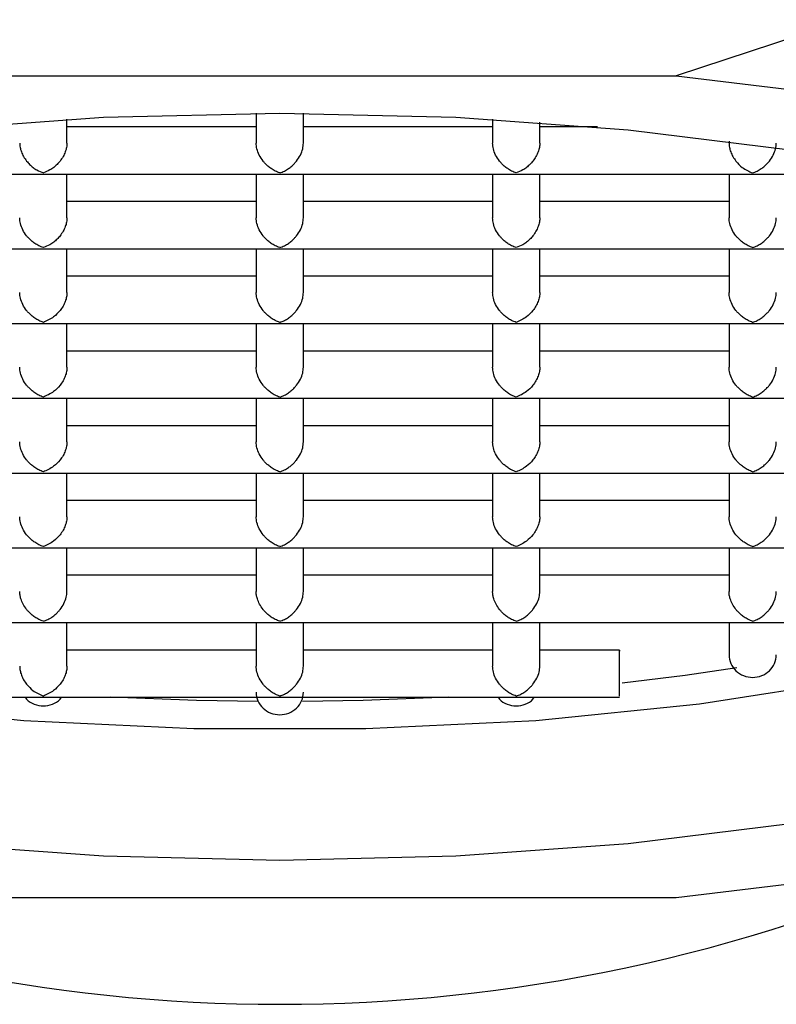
# Model space of a CAD drawing. Header units: millimetres. Extents: x 4255.161 to 4255.371, y 1709.19 to 1709.313.
# Tile 4 of 7: x 4255.21339 to 4255.21979, y 1709.24673 to 1709.25507. Entities that reach past the tile are written whole.
import ezdxf

# ---------------------------------------------------------------- set-up
doc = ezdxf.new("R2010")
doc.units = ezdxf.units.MM
doc.layers.add('SANINDUSA', color=3, linetype='Continuous')

msp = doc.modelspace()

# ---------------------------------------------------------------- linework, layer by layer
at = {"layer": 'SANINDUSA'}
for p, q in [((4255.2203908, 1709.2550657), (4255.2189491, 1709.2545913)), ((4255.2122409, 1709.2545913), (4255.2189491, 1709.2545913)), ((4255.213795, 1709.2540221), (4255.213795, 1709.2542235)), ((4255.215395, 1709.2542745), (4255.215395, 1709.2540221)), ((4255.215795, 1709.2540221), (4255.215795, 1709.2542745)), ((4255.217395, 1709.2542235), (4255.217395, 1709.2540221)), ((4255.217795, 1709.2540221), (4255.217795, 1709.2541976)), ((4255.215395, 1709.2541589), (4255.213795, 1709.2541589)), ((4255.217395, 1709.2541589), (4255.215795, 1709.2541589)), ((4255.2182812, 1709.2541589), (4255.217795, 1709.2541589)), ((4255.219395, 1709.2540379), (4255.219395, 1709.2540221)), ((4255.2115893, 1709.2537589), (4255.2136006, 1709.2537589)), ((4255.2135893, 1709.2537589), (4255.2156006, 1709.2537589)), ((4255.213795, 1709.2533897), (4255.213795, 1709.2537589)), ((4255.215395, 1709.2537589), (4255.215395, 1709.2533897)), ((4255.2155893, 1709.2537589), (4255.2176006, 1709.2537589)), ((4255.215795, 1709.2533897), (4255.215795, 1709.2537589)), ((4255.217395, 1709.2537589), (4255.217395, 1709.2533897)), ((4255.2175893, 1709.2537589), (4255.2196006, 1709.2537589)), ((4255.217795, 1709.2533897), (4255.217795, 1709.2537589)), ((4255.219395, 1709.2537589), (4255.219395, 1709.2533897)), ((4255.2195893, 1709.2537589), (4255.2210708, 1709.2537589)), ((4255.215395, 1709.2535264), (4255.213795, 1709.2535264)), ((4255.217395, 1709.2535264), (4255.215795, 1709.2535264)), ((4255.219395, 1709.2535264), (4255.217795, 1709.2535264)), ((4255.2115893, 1709.2531264), (4255.2136006, 1709.2531264)), ((4255.2135893, 1709.2531264), (4255.2156006, 1709.2531264)), ((4255.213795, 1709.2527572), (4255.213795, 1709.2531264)), ((4255.215395, 1709.2531264), (4255.215395, 1709.2527572)), ((4255.2155893, 1709.2531264), (4255.2176006, 1709.2531264)), ((4255.215795, 1709.2527572), (4255.215795, 1709.2531264)), ((4255.217395, 1709.2531264), (4255.217395, 1709.2527572)), ((4255.2175893, 1709.2531264), (4255.2196006, 1709.2531264)), ((4255.217795, 1709.2527572), (4255.217795, 1709.2531264)), ((4255.219395, 1709.2531264), (4255.219395, 1709.2527572)), ((4255.2195893, 1709.2531264), (4255.2216006, 1709.2531264)), ((4255.215395, 1709.252894), (4255.213795, 1709.252894)), ((4255.217395, 1709.252894), (4255.215795, 1709.252894)), ((4255.219395, 1709.252894), (4255.217795, 1709.252894)), ((4255.2115893, 1709.252494), (4255.2136006, 1709.252494)), ((4255.2135893, 1709.252494), (4255.2156006, 1709.252494)), ((4255.213795, 1709.2521248), (4255.213795, 1709.252494)), ((4255.215395, 1709.252494), (4255.215395, 1709.2521248)), ((4255.2155893, 1709.252494), (4255.2176006, 1709.252494)), ((4255.215795, 1709.2521248), (4255.215795, 1709.252494)), ((4255.217395, 1709.252494), (4255.217395, 1709.2521248)), ((4255.2175893, 1709.252494), (4255.2196006, 1709.252494)), ((4255.217795, 1709.2521248), (4255.217795, 1709.252494)), ((4255.219395, 1709.252494), (4255.219395, 1709.2521248)), ((4255.2195893, 1709.252494), (4255.2216006, 1709.252494)), ((4255.215395, 1709.2522615), (4255.213795, 1709.2522615)), ((4255.217395, 1709.2522615), (4255.215795, 1709.2522615)), ((4255.219395, 1709.2522615), (4255.217795, 1709.2522615)), ((4255.2115893, 1709.2518615), (4255.2136006, 1709.2518615)), ((4255.2135893, 1709.2518615), (4255.2156006, 1709.2518615)), ((4255.213795, 1709.2514923), (4255.213795, 1709.2518615)), ((4255.215395, 1709.2518615), (4255.215395, 1709.2514923)), ((4255.2155893, 1709.2518615), (4255.2176006, 1709.2518615)), ((4255.215795, 1709.2514923), (4255.215795, 1709.2518615)), ((4255.217395, 1709.2518615), (4255.217395, 1709.2514923)), ((4255.2175893, 1709.2518615), (4255.2196006, 1709.2518615)), ((4255.217795, 1709.2514923), (4255.217795, 1709.2518615)), ((4255.219395, 1709.2518615), (4255.219395, 1709.2514923)), ((4255.2195893, 1709.2518615), (4255.2216006, 1709.2518615)), ((4255.215395, 1709.2516291), (4255.213795, 1709.2516291)), ((4255.217395, 1709.2516291), (4255.215795, 1709.2516291)), ((4255.219395, 1709.2516291), (4255.217795, 1709.2516291)), ((4255.2115893, 1709.2512291), (4255.2136006, 1709.2512291)), ((4255.2135893, 1709.2512291), (4255.2156006, 1709.2512291)), ((4255.213795, 1709.2508598), (4255.213795, 1709.2512291)), ((4255.215395, 1709.2512291), (4255.215395, 1709.2508598)), ((4255.2155893, 1709.2512291), (4255.2176006, 1709.2512291)), ((4255.215795, 1709.2508598), (4255.215795, 1709.2512291)), ((4255.217395, 1709.2512291), (4255.217395, 1709.2508598)), ((4255.2175893, 1709.2512291), (4255.2196006, 1709.2512291)), ((4255.217795, 1709.2508598), (4255.217795, 1709.2512291)), ((4255.219395, 1709.2512291), (4255.219395, 1709.2508598)), ((4255.2195893, 1709.2512291), (4255.2216006, 1709.2512291)), ((4255.215395, 1709.2509966), (4255.213795, 1709.2509966)), ((4255.217395, 1709.2509966), (4255.215795, 1709.2509966)), ((4255.219395, 1709.2509966), (4255.217795, 1709.2509966)), ((4255.2115893, 1709.2505966), (4255.2136006, 1709.2505966)), ((4255.2135893, 1709.2505966), (4255.2156006, 1709.2505966)), ((4255.213795, 1709.2502274), (4255.213795, 1709.2505966)), ((4255.215395, 1709.2505966), (4255.215395, 1709.2502274)), ((4255.2155893, 1709.2505966), (4255.2176006, 1709.2505966)), ((4255.215795, 1709.2502274), (4255.215795, 1709.2505966)), ((4255.217395, 1709.2505966), (4255.217395, 1709.2502274)), ((4255.2175893, 1709.2505966), (4255.2196006, 1709.2505966)), ((4255.217795, 1709.2502274), (4255.217795, 1709.2505966)), ((4255.219395, 1709.2505966), (4255.219395, 1709.2502274)), ((4255.2195893, 1709.2505966), (4255.2216006, 1709.2505966)), ((4255.215395, 1709.2503641), (4255.213795, 1709.2503641)), ((4255.217395, 1709.2503641), (4255.215795, 1709.2503641)), ((4255.219395, 1709.2503641), (4255.217795, 1709.2503641)), ((4255.2115893, 1709.2499642), (4255.2136006, 1709.2499642)), ((4255.2135893, 1709.2499642), (4255.2156006, 1709.2499642)), ((4255.213795, 1709.2495949), (4255.213795, 1709.2499642)), ((4255.215395, 1709.2499642), (4255.215395, 1709.2495949)), ((4255.2155893, 1709.2499642), (4255.2176006, 1709.2499642)), ((4255.215795, 1709.2495949), (4255.215795, 1709.2499642)), ((4255.217395, 1709.2499642), (4255.217395, 1709.2495949)), ((4255.2175893, 1709.2499642), (4255.2196006, 1709.2499642)), ((4255.217795, 1709.2495949), (4255.217795, 1709.2499642)), ((4255.219395, 1709.2499642), (4255.219395, 1709.2496675)), ((4255.2195893, 1709.2499642), (4255.2216209, 1709.2499642)), ((4255.215395, 1709.2497317), (4255.213795, 1709.2497317)), ((4255.217395, 1709.2497317), (4255.215795, 1709.2497317)), ((4255.2184699, 1709.2497317), (4255.217795, 1709.2497317)), ((4255.2127196, 1709.2493317), (4255.2136006, 1709.2493317)), ((4255.2135893, 1709.2493317), (4255.2156006, 1709.2493317)), ((4255.2155893, 1709.2493317), (4255.2176006, 1709.2493317)), ((4255.2175893, 1709.2493317), (4255.2184699, 1709.2493317)), ((4255.2189491, 1709.2476343), (4255.2122409, 1709.2476343))]:
    msp.add_line(p, q, dxfattribs=at)
at = {"layer": 'SANINDUSA', "flags": 128}
for points in [[(4255.2189491, 1709.2545913), (4255.2204684, 1709.2544068), (4255.2218901, 1709.2541562), (4255.2231858, 1709.2538447), (4255.2243293, 1709.2534784), (4255.2252979, 1709.2530648), (4255.2260722, 1709.2526121), (4255.2266366, 1709.2521294), (4255.2269798, 1709.2516262), (4255.227095, 1709.2511128), (4255.2269798, 1709.2505994), (4255.2266366, 1709.2500963), (4255.2260722, 1709.2496136), (4255.2252979, 1709.2491608), (4255.2243293, 1709.2487472), (4255.2231858, 1709.248381), (4255.2218901, 1709.2480695), (4255.2204684, 1709.2478189), (4255.2189491, 1709.2476343)], [(4255.2077767, 1709.2530845), (4255.2087933, 1709.2534309), (4255.2099618, 1709.2537256), (4255.2112562, 1709.2539619), (4255.2126474, 1709.2541346), (4255.2141046, 1709.2542398), (4255.215595, 1709.2542751), (4255.2170854, 1709.2542398), (4255.2185425, 1709.2541346), (4255.2199338, 1709.2539619)], [(4255.2060958, 1709.252101), (4255.2061577, 1709.251717), (4255.2064346, 1709.2512655), (4255.2069262, 1709.2508326), (4255.207621, 1709.2504285), (4255.2085027, 1709.2500628), (4255.2095507, 1709.2497438), (4255.2107403, 1709.2494792), (4255.2120437, 1709.2492751), (4255.2134304, 1709.2491364), (4255.2148678, 1709.2490662), (4255.2163222, 1709.2490662), (4255.2177596, 1709.2491364), (4255.2191463, 1709.2492751), (4255.2204497, 1709.2494792), (4255.2216393, 1709.2497438), (4255.2226872, 1709.2500628), (4255.223569, 1709.2504285), (4255.2242638, 1709.2508326), (4255.2247554, 1709.2512655), (4255.2250323, 1709.251717), (4255.2250942, 1709.252101)], [(4255.2194623, 1709.2495795), (4255.2190247, 1709.2495159), (4255.2184906, 1709.2494504)], [(4255.2154125, 1709.2492951), (4255.2148909, 1709.2493035), (4255.2141656, 1709.2493317)], [(4255.2170244, 1709.2493317), (4255.2162991, 1709.2493035), (4255.2157882, 1709.2492952)], [(4255.215595, 1709.2479506), (4255.2141046, 1709.2479859), (4255.2126474, 1709.248091), (4255.2112562, 1709.2482637), (4255.2099618, 1709.2485), (4255.2087933, 1709.2487947), (4255.2077767, 1709.2491412)], [(4255.2199338, 1709.2482637), (4255.2185425, 1709.248091), (4255.2170854, 1709.2479859), (4255.215595, 1709.2479506)]]:
    msp.add_lwpolyline(points, dxfattribs=at)
at = {"layer": 'SANINDUSA'}
msp.add_arc((4255.215595, 1709.2607334), 0.014, 245.83895, 294.16105, dxfattribs=at)
for points, knots in [([(4255.213395, 1709.2540221), (4255.2133957, 1709.2540099), (4255.2133972, 1709.2539847), (4255.2134089, 1709.2539451), (4255.2134276, 1709.2539055), (4255.2134518, 1709.2538702), (4255.2134791, 1709.2538399), (4255.2135082, 1709.2538147), (4255.2135465, 1709.2537881), (4255.2135763, 1709.2537764), (4255.213595, 1709.2537691)], [0, 0, 0, 0, 0.099074, 0.204496, 0.319233, 0.445595, 0.554876, 0.669739, 0.792345, 1, 1, 1, 1]), ([(4255.213795, 1709.2540221), (4255.2137942, 1709.2540099), (4255.2137927, 1709.2539847), (4255.2137808, 1709.2539452), (4255.2137622, 1709.2539055), (4255.2137382, 1709.2538702), (4255.2137111, 1709.2538398), (4255.2136827, 1709.2538144), (4255.2136433, 1709.2537881), (4255.2136137, 1709.2537765), (4255.213595, 1709.2537691)], [0, 0, 0, 0, 0.099074, 0.204496, 0.319233, 0.445595, 0.554876, 0.669739, 0.792345, 1, 1, 1, 1]), ([(4255.215595, 1709.2537691), (4255.215582, 1709.253774), (4255.2155576, 1709.2537831), (4255.215524, 1709.2538037), (4255.2154956, 1709.2538255), (4255.2154725, 1709.2538474), (4255.2154464, 1709.2538768), (4255.2154208, 1709.2539171), (4255.2153992, 1709.2539709), (4255.2153964, 1709.2540056), (4255.215395, 1709.2540221)], [0, 0, 0, 0, 0.1450927, 0.2730493, 0.383926, 0.4778133, 0.5548658, 0.7205374, 0.8668273, 1, 1, 1, 1]), ([(4255.215595, 1709.2537691), (4255.2156081, 1709.2537739), (4255.2156327, 1709.253783), (4255.2156669, 1709.2538034), (4255.2156952, 1709.2538253), (4255.2157178, 1709.2538473), (4255.2157433, 1709.2538769), (4255.2157695, 1709.253917), (4255.215791, 1709.2539709), (4255.2157937, 1709.2540056), (4255.215795, 1709.2540221)], [0, 0, 0, 0, 0.14509, 0.273046, 0.383923, 0.477811, 0.554866, 0.720523, 0.866813, 1, 1, 1, 1]), ([(4255.217595, 1709.2537691), (4255.217582, 1709.253774), (4255.2175576, 1709.2537831), (4255.217524, 1709.2538037), (4255.2174956, 1709.2538255), (4255.2174725, 1709.2538474), (4255.2174464, 1709.2538768), (4255.2174208, 1709.2539171), (4255.2173992, 1709.2539709), (4255.2173964, 1709.2540056), (4255.217395, 1709.2540221)], [0, 0, 0, 0, 0.145093, 0.273049, 0.383926, 0.477813, 0.554866, 0.720537, 0.866827, 1, 1, 1, 1]), ([(4255.217795, 1709.2540221), (4255.2177942, 1709.2540099), (4255.2177927, 1709.2539847), (4255.2177808, 1709.2539452), (4255.2177622, 1709.2539055), (4255.2177382, 1709.2538702), (4255.2177111, 1709.2538398), (4255.2176827, 1709.2538144), (4255.2176433, 1709.2537881), (4255.2176137, 1709.2537765), (4255.217595, 1709.2537691)], [0, 0, 0, 0, 0.099074, 0.204496, 0.319233, 0.445595, 0.554876, 0.669739, 0.792345, 1, 1, 1, 1]), ([(4255.219395, 1709.2540221), (4255.2193957, 1709.2540099), (4255.2193972, 1709.2539847), (4255.2194089, 1709.2539451), (4255.2194276, 1709.2539055), (4255.2194598, 1709.2538588), (4255.2195146, 1709.2538037), (4255.219565, 1709.253782), (4255.219595, 1709.2537691)], [0, 0, 0, 0, 0.099251, 0.204867, 0.31982, 0.446424, 0.67023, 1, 1, 1, 1]), ([(4255.219595, 1709.2537691), (4255.2196081, 1709.2537739), (4255.2196327, 1709.253783), (4255.2196669, 1709.2538034), (4255.2196952, 1709.2538253), (4255.2197178, 1709.2538473), (4255.2197433, 1709.2538769), (4255.2197695, 1709.253917), (4255.219791, 1709.2539709), (4255.2197937, 1709.2540056), (4255.219795, 1709.2540221)], [0, 0, 0, 0, 0.145093, 0.273049, 0.383926, 0.477813, 0.554866, 0.720537, 0.866827, 1, 1, 1, 1]), ([(4255.213595, 1709.2531367), (4255.213582, 1709.2531415), (4255.2135576, 1709.2531506), (4255.213524, 1709.2531712), (4255.2134956, 1709.2531931), (4255.2134725, 1709.2532149), (4255.2134464, 1709.2532443), (4255.2134208, 1709.2532847), (4255.2133992, 1709.2533385), (4255.2133964, 1709.2533731), (4255.213395, 1709.2533897)], [0, 0, 0, 0, 0.145093, 0.273049, 0.383926, 0.477813, 0.554866, 0.720537, 0.866827, 1, 1, 1, 1]), ([(4255.213795, 1709.2533897), (4255.2137942, 1709.2533775), (4255.2137927, 1709.2533523), (4255.2137808, 1709.2533128), (4255.2137622, 1709.2532731), (4255.2137382, 1709.2532377), (4255.2137111, 1709.2532074), (4255.2136827, 1709.253182), (4255.2136433, 1709.2531557), (4255.2136137, 1709.253144), (4255.213595, 1709.2531367)], [0, 0, 0, 0, 0.099074, 0.204496, 0.319233, 0.445595, 0.554876, 0.669739, 0.792345, 1, 1, 1, 1]), ([(4255.215595, 1709.2531367), (4255.215582, 1709.2531415), (4255.2155576, 1709.2531506), (4255.215524, 1709.2531712), (4255.2154956, 1709.2531931), (4255.2154725, 1709.2532149), (4255.2154464, 1709.2532443), (4255.2154208, 1709.2532847), (4255.2153992, 1709.2533385), (4255.2153964, 1709.2533731), (4255.215395, 1709.2533897)], [0, 0, 0, 0, 0.14509, 0.273046, 0.383923, 0.477811, 0.554866, 0.720523, 0.866813, 1, 1, 1, 1]), ([(4255.215595, 1709.2531367), (4255.2156081, 1709.2531415), (4255.2156327, 1709.2531505), (4255.2156669, 1709.2531709), (4255.2156952, 1709.2531928), (4255.2157178, 1709.2532148), (4255.2157433, 1709.2532444), (4255.2157695, 1709.2532846), (4255.215791, 1709.2533384), (4255.2157937, 1709.2533731), (4255.215795, 1709.2533897)], [0, 0, 0, 0, 0.14509, 0.273046, 0.383923, 0.477811, 0.554866, 0.720523, 0.866813, 1, 1, 1, 1]), ([(4255.217595, 1709.2531367), (4255.217582, 1709.2531415), (4255.2175576, 1709.2531506), (4255.217524, 1709.2531712), (4255.2174956, 1709.2531931), (4255.2174725, 1709.2532149), (4255.2174464, 1709.2532443), (4255.2174208, 1709.2532847), (4255.2173992, 1709.2533385), (4255.2173964, 1709.2533731), (4255.217395, 1709.2533897)], [0, 0, 0, 0, 0.1450904, 0.2730461, 0.3839229, 0.4778113, 0.5548662, 0.7205232, 0.8668133, 1, 1, 1, 1]), ([(4255.217795, 1709.2533897), (4255.2177942, 1709.2533775), (4255.2177927, 1709.2533523), (4255.2177808, 1709.2533128), (4255.2177622, 1709.2532731), (4255.2177382, 1709.2532377), (4255.2177111, 1709.2532074), (4255.2176827, 1709.253182), (4255.2176433, 1709.2531557), (4255.2176137, 1709.253144), (4255.217595, 1709.2531367)], [0, 0, 0, 0, 0.099074, 0.204496, 0.319233, 0.445595, 0.554876, 0.669739, 0.792345, 1, 1, 1, 1]), ([(4255.219595, 1709.2531367), (4255.219582, 1709.2531415), (4255.2195576, 1709.2531506), (4255.219524, 1709.2531712), (4255.2194956, 1709.2531931), (4255.2194725, 1709.2532149), (4255.2194464, 1709.2532443), (4255.2194208, 1709.2532847), (4255.2193992, 1709.2533385), (4255.2193964, 1709.2533731), (4255.219395, 1709.2533897)], [0, 0, 0, 0, 0.14509, 0.273046, 0.383923, 0.477811, 0.554866, 0.720523, 0.866813, 1, 1, 1, 1]), ([(4255.219595, 1709.2531367), (4255.2196081, 1709.2531415), (4255.2196327, 1709.2531505), (4255.2196669, 1709.2531709), (4255.2196952, 1709.2531928), (4255.2197178, 1709.2532148), (4255.2197433, 1709.2532444), (4255.2197695, 1709.2532846), (4255.219791, 1709.2533384), (4255.2197937, 1709.2533731), (4255.219795, 1709.2533897)], [0, 0, 0, 0, 0.145093, 0.273049, 0.383926, 0.477813, 0.554866, 0.720537, 0.866827, 1, 1, 1, 1]), ([(4255.213595, 1709.2525042), (4255.213582, 1709.2525091), (4255.2135576, 1709.2525182), (4255.213524, 1709.2525387), (4255.2134956, 1709.2525606), (4255.2134725, 1709.2525824), (4255.2134464, 1709.2526119), (4255.2134208, 1709.2526522), (4255.2133992, 1709.252706), (4255.2133964, 1709.2527407), (4255.213395, 1709.2527572)], [0, 0, 0, 0, 0.14509, 0.273046, 0.383923, 0.477811, 0.554866, 0.720523, 0.866813, 1, 1, 1, 1]), ([(4255.213795, 1709.2527572), (4255.2137942, 1709.252745), (4255.2137927, 1709.2527198), (4255.2137808, 1709.2526803), (4255.2137622, 1709.2526406), (4255.2137305, 1709.2525938), (4255.2136739, 1709.2525392), (4255.2136245, 1709.2525173), (4255.213595, 1709.2525042)], [0, 0, 0, 0, 0.099259, 0.204878, 0.319828, 0.446424, 0.670229, 1, 1, 1, 1]), ([(4255.215595, 1709.2525042), (4255.215582, 1709.2525091), (4255.2155576, 1709.2525182), (4255.215524, 1709.2525387), (4255.2154956, 1709.2525606), (4255.2154725, 1709.2525824), (4255.2154464, 1709.2526119), (4255.2154208, 1709.2526522), (4255.2153992, 1709.252706), (4255.2153964, 1709.2527407), (4255.215395, 1709.2527572)], [0, 0, 0, 0, 0.14509, 0.273046, 0.383923, 0.477811, 0.554866, 0.720523, 0.866813, 1, 1, 1, 1]), ([(4255.215595, 1709.2525042), (4255.2156081, 1709.252509), (4255.2156327, 1709.2525181), (4255.2156669, 1709.2525385), (4255.2156952, 1709.2525604), (4255.2157178, 1709.2525823), (4255.2157433, 1709.2526119), (4255.2157695, 1709.2526521), (4255.215791, 1709.252706), (4255.2157937, 1709.2527407), (4255.215795, 1709.2527572)], [0, 0, 0, 0, 0.145093, 0.273049, 0.383926, 0.477813, 0.554866, 0.720537, 0.866827, 1, 1, 1, 1]), ([(4255.217595, 1709.2525042), (4255.217582, 1709.2525091), (4255.2175576, 1709.2525182), (4255.217524, 1709.2525387), (4255.2174956, 1709.2525606), (4255.2174725, 1709.2525824), (4255.2174464, 1709.2526119), (4255.2174208, 1709.2526522), (4255.2173992, 1709.252706), (4255.2173964, 1709.2527407), (4255.217395, 1709.2527572)], [0, 0, 0, 0, 0.1450904, 0.2730461, 0.3839229, 0.4778113, 0.5548662, 0.7205232, 0.8668133, 1, 1, 1, 1]), ([(4255.217795, 1709.2527572), (4255.2177942, 1709.252745), (4255.2177927, 1709.2527198), (4255.2177808, 1709.2526803), (4255.2177622, 1709.2526406), (4255.2177305, 1709.2525938), (4255.2176739, 1709.2525392), (4255.2176245, 1709.2525173), (4255.217595, 1709.2525042)], [0, 0, 0, 0, 0.099259, 0.204878, 0.319828, 0.446424, 0.670229, 1, 1, 1, 1]), ([(4255.219595, 1709.2525042), (4255.219582, 1709.2525091), (4255.2195576, 1709.2525182), (4255.219524, 1709.2525387), (4255.2194956, 1709.2525606), (4255.2194725, 1709.2525824), (4255.2194464, 1709.2526119), (4255.2194208, 1709.2526522), (4255.2193992, 1709.252706), (4255.2193964, 1709.2527407), (4255.219395, 1709.2527572)], [0, 0, 0, 0, 0.14509, 0.273046, 0.383923, 0.477811, 0.554866, 0.720523, 0.866813, 1, 1, 1, 1]), ([(4255.219595, 1709.2525042), (4255.2196081, 1709.252509), (4255.2196327, 1709.2525181), (4255.2196669, 1709.2525385), (4255.2196952, 1709.2525604), (4255.2197178, 1709.2525823), (4255.2197433, 1709.2526119), (4255.2197695, 1709.2526521), (4255.219791, 1709.252706), (4255.2197937, 1709.2527407), (4255.219795, 1709.2527572)], [0, 0, 0, 0, 0.145093, 0.273049, 0.383926, 0.477813, 0.554866, 0.720537, 0.866827, 1, 1, 1, 1]), ([(4255.213595, 1709.2518718), (4255.213582, 1709.2518766), (4255.2135576, 1709.2518857), (4255.213524, 1709.2519063), (4255.2134956, 1709.2519282), (4255.2134725, 1709.25195), (4255.2134464, 1709.2519794), (4255.2134208, 1709.2520198), (4255.2133992, 1709.2520736), (4255.2133964, 1709.2521082), (4255.213395, 1709.2521248)], [0, 0, 0, 0, 0.14509, 0.273046, 0.383923, 0.477811, 0.554866, 0.720523, 0.866813, 1, 1, 1, 1]), ([(4255.213795, 1709.2521248), (4255.2137942, 1709.2521126), (4255.2137927, 1709.2520874), (4255.2137808, 1709.2520479), (4255.2137622, 1709.2520082), (4255.2137305, 1709.2519614), (4255.2136739, 1709.2519067), (4255.2136245, 1709.2518848), (4255.213595, 1709.2518718)], [0, 0, 0, 0, 0.099259, 0.204878, 0.319828, 0.446424, 0.670229, 1, 1, 1, 1]), ([(4255.215595, 1709.2518718), (4255.215582, 1709.2518766), (4255.2155576, 1709.2518857), (4255.215524, 1709.2519063), (4255.2154956, 1709.2519282), (4255.2154725, 1709.25195), (4255.2154464, 1709.2519794), (4255.2154208, 1709.2520198), (4255.2153992, 1709.2520736), (4255.2153964, 1709.2521082), (4255.215395, 1709.2521248)], [0, 0, 0, 0, 0.14509, 0.273046, 0.383923, 0.477811, 0.554866, 0.720523, 0.866813, 1, 1, 1, 1]), ([(4255.215595, 1709.2518718), (4255.2156081, 1709.2518766), (4255.2156327, 1709.2518856), (4255.2156669, 1709.251906), (4255.2156952, 1709.2519279), (4255.2157178, 1709.2519499), (4255.2157433, 1709.2519795), (4255.2157695, 1709.2520197), (4255.215791, 1709.2520735), (4255.2157937, 1709.2521082), (4255.215795, 1709.2521248)], [0, 0, 0, 0, 0.145093, 0.273049, 0.383926, 0.477813, 0.554866, 0.720537, 0.866827, 1, 1, 1, 1]), ([(4255.217595, 1709.2518718), (4255.217582, 1709.2518766), (4255.2175576, 1709.2518857), (4255.217524, 1709.2519063), (4255.2174956, 1709.2519282), (4255.2174725, 1709.25195), (4255.2174464, 1709.2519794), (4255.2174208, 1709.2520198), (4255.2173992, 1709.2520736), (4255.2173964, 1709.2521082), (4255.217395, 1709.2521248)], [0, 0, 0, 0, 0.14509, 0.273046, 0.383923, 0.477811, 0.554866, 0.720523, 0.866813, 1, 1, 1, 1]), ([(4255.217795, 1709.2521248), (4255.2177942, 1709.2521126), (4255.2177927, 1709.2520874), (4255.2177808, 1709.2520479), (4255.2177622, 1709.2520082), (4255.2177305, 1709.2519614), (4255.2176739, 1709.2519067), (4255.2176245, 1709.2518848), (4255.217595, 1709.2518718)], [0, 0, 0, 0, 0.0992587, 0.204878, 0.319828, 0.4464236, 0.6702294, 1, 1, 1, 1]), ([(4255.219595, 1709.2518718), (4255.219582, 1709.2518766), (4255.2195576, 1709.2518857), (4255.219524, 1709.2519063), (4255.2194956, 1709.2519282), (4255.2194725, 1709.25195), (4255.2194464, 1709.2519794), (4255.2194208, 1709.2520198), (4255.2193992, 1709.2520736), (4255.2193964, 1709.2521082), (4255.219395, 1709.2521248)], [0, 0, 0, 0, 0.14509, 0.273046, 0.383923, 0.477811, 0.554866, 0.720523, 0.866813, 1, 1, 1, 1]), ([(4255.219595, 1709.2518718), (4255.2196081, 1709.2518766), (4255.2196327, 1709.2518856), (4255.2196669, 1709.251906), (4255.2196952, 1709.2519279), (4255.2197178, 1709.2519499), (4255.2197433, 1709.2519795), (4255.2197695, 1709.2520197), (4255.219791, 1709.2520735), (4255.2197937, 1709.2521082), (4255.219795, 1709.2521248)], [0, 0, 0, 0, 0.1450927, 0.2730493, 0.383926, 0.4778133, 0.5548658, 0.7205374, 0.8668273, 1, 1, 1, 1]), ([(4255.213595, 1709.2512393), (4255.213582, 1709.2512442), (4255.2135576, 1709.2512533), (4255.213524, 1709.2512738), (4255.2134956, 1709.2512957), (4255.2134725, 1709.2513175), (4255.2134464, 1709.251347), (4255.2134208, 1709.2513873), (4255.2133992, 1709.2514411), (4255.2133964, 1709.2514758), (4255.213395, 1709.2514923)], [0, 0, 0, 0, 0.14509, 0.273046, 0.383923, 0.477811, 0.554866, 0.720523, 0.866813, 1, 1, 1, 1]), ([(4255.213795, 1709.2514923), (4255.2137942, 1709.2514801), (4255.2137927, 1709.2514549), (4255.2137808, 1709.2514154), (4255.2137622, 1709.2513757), (4255.2137305, 1709.2513289), (4255.2136739, 1709.2512743), (4255.2136245, 1709.2512524), (4255.213595, 1709.2512393)], [0, 0, 0, 0, 0.099259, 0.204878, 0.319828, 0.446424, 0.670229, 1, 1, 1, 1]), ([(4255.215595, 1709.2512393), (4255.215582, 1709.2512442), (4255.2155576, 1709.2512533), (4255.215524, 1709.2512738), (4255.2154956, 1709.2512957), (4255.2154725, 1709.2513175), (4255.2154464, 1709.251347), (4255.2154208, 1709.2513873), (4255.2153992, 1709.2514411), (4255.2153964, 1709.2514758), (4255.215395, 1709.2514923)], [0, 0, 0, 0, 0.14509, 0.273046, 0.383923, 0.477811, 0.554866, 0.720523, 0.866813, 1, 1, 1, 1]), ([(4255.215595, 1709.2512393), (4255.2156081, 1709.2512441), (4255.2156327, 1709.2512532), (4255.2156669, 1709.2512736), (4255.2156952, 1709.2512955), (4255.2157178, 1709.2513174), (4255.2157433, 1709.251347), (4255.2157695, 1709.2513872), (4255.215791, 1709.251441), (4255.2157937, 1709.2514758), (4255.215795, 1709.2514923)], [0, 0, 0, 0, 0.1450927, 0.2730493, 0.383926, 0.4778133, 0.5548658, 0.7205374, 0.8668273, 1, 1, 1, 1]), ([(4255.217595, 1709.2512393), (4255.217582, 1709.2512442), (4255.2175576, 1709.2512533), (4255.217524, 1709.2512738), (4255.2174956, 1709.2512957), (4255.2174725, 1709.2513175), (4255.2174464, 1709.251347), (4255.2174208, 1709.2513873), (4255.2173992, 1709.2514411), (4255.2173964, 1709.2514758), (4255.217395, 1709.2514923)], [0, 0, 0, 0, 0.14509, 0.273046, 0.383923, 0.477811, 0.554866, 0.720523, 0.866813, 1, 1, 1, 1]), ([(4255.217795, 1709.2514923), (4255.2177942, 1709.2514801), (4255.2177927, 1709.2514549), (4255.2177808, 1709.2514154), (4255.2177622, 1709.2513757), (4255.2177305, 1709.2513289), (4255.2176739, 1709.2512743), (4255.2176245, 1709.2512524), (4255.217595, 1709.2512393)], [0, 0, 0, 0, 0.099259, 0.204878, 0.319828, 0.446424, 0.670229, 1, 1, 1, 1]), ([(4255.219595, 1709.2512393), (4255.219582, 1709.2512442), (4255.2195576, 1709.2512533), (4255.219524, 1709.2512738), (4255.2194956, 1709.2512957), (4255.2194725, 1709.2513175), (4255.2194464, 1709.251347), (4255.2194208, 1709.2513873), (4255.2193992, 1709.2514411), (4255.2193964, 1709.2514758), (4255.219395, 1709.2514923)], [0, 0, 0, 0, 0.14509, 0.273046, 0.383923, 0.477811, 0.554866, 0.720523, 0.866813, 1, 1, 1, 1]), ([(4255.219595, 1709.2512393), (4255.2196081, 1709.2512441), (4255.2196327, 1709.2512532), (4255.2196669, 1709.2512736), (4255.2196952, 1709.2512955), (4255.2197178, 1709.2513174), (4255.2197433, 1709.251347), (4255.2197695, 1709.2513872), (4255.219791, 1709.251441), (4255.2197937, 1709.2514758), (4255.219795, 1709.2514923)], [0, 0, 0, 0, 0.145093, 0.273049, 0.383926, 0.477813, 0.554866, 0.720537, 0.866827, 1, 1, 1, 1]), ([(4255.213595, 1709.2506069), (4255.213582, 1709.2506117), (4255.2135576, 1709.2506208), (4255.213524, 1709.2506414), (4255.2134956, 1709.2506633), (4255.2134725, 1709.2506851), (4255.2134464, 1709.2507145), (4255.2134208, 1709.2507548), (4255.2133992, 1709.2508087), (4255.2133964, 1709.2508433), (4255.213395, 1709.2508599)], [0, 0, 0, 0, 0.14509, 0.273046, 0.383923, 0.477811, 0.554866, 0.720523, 0.866813, 1, 1, 1, 1]), ([(4255.213795, 1709.2508599), (4255.2137942, 1709.2508476), (4255.2137927, 1709.2508225), (4255.2137808, 1709.250783), (4255.2137622, 1709.2507432), (4255.2137305, 1709.2506965), (4255.2136739, 1709.2506418), (4255.2136245, 1709.2506199), (4255.213595, 1709.2506069)], [0, 0, 0, 0, 0.0992587, 0.204878, 0.319828, 0.4464236, 0.6702294, 1, 1, 1, 1]), ([(4255.215595, 1709.2506069), (4255.215582, 1709.2506117), (4255.2155576, 1709.2506208), (4255.215524, 1709.2506414), (4255.2154956, 1709.2506633), (4255.2154725, 1709.2506851), (4255.2154464, 1709.2507145), (4255.2154208, 1709.2507548), (4255.2153992, 1709.2508087), (4255.2153964, 1709.2508433), (4255.215395, 1709.2508599)], [0, 0, 0, 0, 0.1450904, 0.2730461, 0.3839229, 0.4778113, 0.5548662, 0.7205232, 0.8668133, 1, 1, 1, 1]), ([(4255.215595, 1709.2506069), (4255.2156081, 1709.2506117), (4255.2156327, 1709.2506207), (4255.2156669, 1709.2506411), (4255.2156952, 1709.250663), (4255.2157178, 1709.250685), (4255.2157433, 1709.2507146), (4255.2157695, 1709.2507548), (4255.215791, 1709.2508086), (4255.2157937, 1709.2508433), (4255.215795, 1709.2508599)], [0, 0, 0, 0, 0.145093, 0.273049, 0.383926, 0.477813, 0.554866, 0.720537, 0.866827, 1, 1, 1, 1]), ([(4255.217595, 1709.2506069), (4255.217582, 1709.2506117), (4255.2175576, 1709.2506208), (4255.217524, 1709.2506414), (4255.2174956, 1709.2506633), (4255.2174725, 1709.2506851), (4255.2174464, 1709.2507145), (4255.2174208, 1709.2507548), (4255.2173992, 1709.2508087), (4255.2173964, 1709.2508433), (4255.217395, 1709.2508599)], [0, 0, 0, 0, 0.14509, 0.273046, 0.383923, 0.477811, 0.554866, 0.720523, 0.866813, 1, 1, 1, 1]), ([(4255.217795, 1709.2508599), (4255.2177942, 1709.2508476), (4255.2177927, 1709.2508225), (4255.2177808, 1709.250783), (4255.2177622, 1709.2507432), (4255.2177305, 1709.2506965), (4255.2176739, 1709.2506418), (4255.2176245, 1709.2506199), (4255.217595, 1709.2506069)], [0, 0, 0, 0, 0.099259, 0.204878, 0.319828, 0.446424, 0.670229, 1, 1, 1, 1]), ([(4255.219595, 1709.2506069), (4255.219582, 1709.2506117), (4255.2195576, 1709.2506208), (4255.219524, 1709.2506414), (4255.2194956, 1709.2506633), (4255.2194725, 1709.2506851), (4255.2194464, 1709.2507145), (4255.2194208, 1709.2507548), (4255.2193992, 1709.2508087), (4255.2193964, 1709.2508433), (4255.219395, 1709.2508599)], [0, 0, 0, 0, 0.14509, 0.273046, 0.383923, 0.477811, 0.554866, 0.720523, 0.866813, 1, 1, 1, 1]), ([(4255.219595, 1709.2506069), (4255.2196081, 1709.2506117), (4255.2196327, 1709.2506207), (4255.2196669, 1709.2506411), (4255.2196952, 1709.250663), (4255.2197178, 1709.250685), (4255.2197433, 1709.2507146), (4255.2197695, 1709.2507548), (4255.219791, 1709.2508086), (4255.2197937, 1709.2508433), (4255.219795, 1709.2508599)], [0, 0, 0, 0, 0.145093, 0.273049, 0.383926, 0.477813, 0.554866, 0.720537, 0.866827, 1, 1, 1, 1]), ([(4255.213595, 1709.2499744), (4255.213582, 1709.2499792), (4255.2135576, 1709.2499883), (4255.213524, 1709.2500089), (4255.2134956, 1709.2500308), (4255.2134725, 1709.2500526), (4255.2134481, 1709.2500803), (4255.2134243, 1709.2501163), (4255.2134061, 1709.2501587), (4255.2133966, 1709.2501961), (4255.2133955, 1709.2502171), (4255.213395, 1709.2502274)], [0, 0, 0, 0, 0.144973, 0.272825, 0.383612, 0.477424, 0.554417, 0.699516, 0.828723, 0.916419, 1, 1, 1, 1]), ([(4255.213595, 1709.2499744), (4255.2136081, 1709.2499792), (4255.2136327, 1709.2499882), (4255.2136669, 1709.2500087), (4255.2136952, 1709.2500306), (4255.2137178, 1709.2500525), (4255.2137433, 1709.2500821), (4255.2137695, 1709.2501223), (4255.213791, 1709.2501761), (4255.2137937, 1709.2502109), (4255.213795, 1709.2502274)], [0, 0, 0, 0, 0.145093, 0.273049, 0.383926, 0.477813, 0.554866, 0.720537, 0.866827, 1, 1, 1, 1]), ([(4255.215595, 1709.2499744), (4255.215582, 1709.2499792), (4255.2155576, 1709.2499883), (4255.215524, 1709.2500089), (4255.2154956, 1709.2500308), (4255.2154725, 1709.2500526), (4255.2154481, 1709.2500803), (4255.2154243, 1709.2501163), (4255.2154061, 1709.2501587), (4255.2153966, 1709.2501961), (4255.2153955, 1709.2502171), (4255.215395, 1709.2502274)], [0, 0, 0, 0, 0.144973, 0.272825, 0.383612, 0.477424, 0.554417, 0.699516, 0.828723, 0.916419, 1, 1, 1, 1]), ([(4255.215595, 1709.2499744), (4255.2156081, 1709.2499792), (4255.2156327, 1709.2499882), (4255.2156669, 1709.2500087), (4255.2156952, 1709.2500306), (4255.2157178, 1709.2500525), (4255.2157433, 1709.2500821), (4255.2157695, 1709.2501223), (4255.215791, 1709.2501761), (4255.2157937, 1709.2502109), (4255.215795, 1709.2502274)], [0, 0, 0, 0, 0.145093, 0.273049, 0.383926, 0.477813, 0.554866, 0.720537, 0.866827, 1, 1, 1, 1]), ([(4255.217595, 1709.2499744), (4255.217582, 1709.2499792), (4255.2175576, 1709.2499883), (4255.217524, 1709.2500089), (4255.2174956, 1709.2500308), (4255.2174725, 1709.2500526), (4255.2174481, 1709.2500803), (4255.2174243, 1709.2501163), (4255.2174061, 1709.2501587), (4255.2173966, 1709.2501961), (4255.2173955, 1709.2502171), (4255.217395, 1709.2502274)], [0, 0, 0, 0, 0.1449729, 0.2728248, 0.3836118, 0.4774242, 0.5544165, 0.6995156, 0.8287233, 0.9164188, 1, 1, 1, 1]), ([(4255.217595, 1709.2499744), (4255.2176081, 1709.2499792), (4255.2176327, 1709.2499882), (4255.2176669, 1709.2500087), (4255.2176952, 1709.2500306), (4255.2177178, 1709.2500525), (4255.2177433, 1709.2500821), (4255.2177695, 1709.2501223), (4255.217791, 1709.2501761), (4255.2177937, 1709.2502109), (4255.217795, 1709.2502274)], [0, 0, 0, 0, 0.145093, 0.273049, 0.383926, 0.477813, 0.554866, 0.720537, 0.866827, 1, 1, 1, 1]), ([(4255.219595, 1709.2499744), (4255.219582, 1709.2499792), (4255.2195576, 1709.2499883), (4255.219524, 1709.2500089), (4255.2194956, 1709.2500308), (4255.2194725, 1709.2500526), (4255.2194481, 1709.2500803), (4255.2194243, 1709.2501163), (4255.2194061, 1709.2501587), (4255.2193966, 1709.2501961), (4255.2193955, 1709.2502171), (4255.219395, 1709.2502274)], [0, 0, 0, 0, 0.144973, 0.272825, 0.383612, 0.477424, 0.554417, 0.699516, 0.828723, 0.916419, 1, 1, 1, 1]), ([(4255.219595, 1709.2499744), (4255.2196081, 1709.2499792), (4255.2196327, 1709.2499882), (4255.2196669, 1709.2500087), (4255.2196952, 1709.2500306), (4255.2197178, 1709.2500525), (4255.2197433, 1709.2500821), (4255.2197695, 1709.2501223), (4255.219791, 1709.2501761), (4255.2197937, 1709.2502109), (4255.219795, 1709.2502274)], [0, 0, 0, 0, 0.145093, 0.273049, 0.383926, 0.477813, 0.554866, 0.720537, 0.866827, 1, 1, 1, 1]), ([(4255.2184673, 1709.2495949), (4255.2184673, 1709.2496446), (4255.2184673, 1709.2496872), (4255.2184673, 1709.249734), (4255.2184673, 1709.249738), (4255.2184673, 1709.2497214)], [0, 0, 0, 0, 0.5, 0.5, 1, 1, 1, 1]), ([(4255.219395, 1709.2496898), (4255.219395, 1709.2496401), (4255.2194165, 1709.2495908), (4255.2194906, 1709.2495205), (4255.2195426, 1709.2495001), (4255.2196474, 1709.2495001), (4255.2196994, 1709.2495205), (4255.2197734, 1709.2495908), (4255.219795, 1709.2496401), (4255.219795, 1709.2496898)], [0, 0, 0, 0, 0.25, 0.25, 0.5, 0.5, 0.75, 0.75, 1, 1, 1, 1]), ([(4255.213395, 1709.2495949), (4255.2133957, 1709.2495827), (4255.2133972, 1709.2495575), (4255.2134089, 1709.249518), (4255.2134276, 1709.2494783), (4255.2134598, 1709.2494316), (4255.2135146, 1709.2493765), (4255.213565, 1709.2493548), (4255.213595, 1709.249342)], [0, 0, 0, 0, 0.099251, 0.204867, 0.31982, 0.446424, 0.67023, 1, 1, 1, 1]), ([(4255.213795, 1709.2495949), (4255.2137942, 1709.2495827), (4255.2137927, 1709.2495576), (4255.2137808, 1709.249518), (4255.2137622, 1709.2494783), (4255.2137305, 1709.2494316), (4255.2136739, 1709.2493769), (4255.2136245, 1709.249355), (4255.213595, 1709.249342)], [0, 0, 0, 0, 0.099259, 0.204878, 0.319828, 0.446424, 0.670229, 1, 1, 1, 1]), ([(4255.215595, 1709.249342), (4255.215582, 1709.2493468), (4255.2155576, 1709.2493559), (4255.215524, 1709.2493765), (4255.2154956, 1709.2493984), (4255.2154725, 1709.2494202), (4255.2154464, 1709.2494496), (4255.2154208, 1709.2494899), (4255.2153992, 1709.2495437), (4255.2153964, 1709.2495784), (4255.215395, 1709.2495949)], [0, 0, 0, 0, 0.14509, 0.273046, 0.383923, 0.477811, 0.554866, 0.720523, 0.866813, 1, 1, 1, 1]), ([(4255.215595, 1709.249342), (4255.2156081, 1709.2493468), (4255.2156327, 1709.2493558), (4255.2156669, 1709.2493762), (4255.2156952, 1709.2493981), (4255.2157178, 1709.2494201), (4255.2157433, 1709.2494497), (4255.2157695, 1709.2494898), (4255.215791, 1709.2495437), (4255.2157937, 1709.2495784), (4255.215795, 1709.2495949)], [0, 0, 0, 0, 0.145093, 0.273049, 0.383926, 0.477813, 0.554866, 0.720537, 0.866827, 1, 1, 1, 1]), ([(4255.217595, 1709.249342), (4255.217582, 1709.2493468), (4255.2175576, 1709.2493559), (4255.217524, 1709.2493765), (4255.2174956, 1709.2493984), (4255.2174725, 1709.2494202), (4255.2174464, 1709.2494496), (4255.2174208, 1709.2494899), (4255.2173992, 1709.2495437), (4255.2173964, 1709.2495784), (4255.217395, 1709.2495949)], [0, 0, 0, 0, 0.14509, 0.273046, 0.383923, 0.477811, 0.554866, 0.720523, 0.866813, 1, 1, 1, 1]), ([(4255.217595, 1709.249342), (4255.2176081, 1709.2493468), (4255.2176327, 1709.2493558), (4255.2176669, 1709.2493762), (4255.2176952, 1709.2493981), (4255.2177178, 1709.2494201), (4255.2177433, 1709.2494497), (4255.2177695, 1709.2494898), (4255.217791, 1709.2495437), (4255.2177937, 1709.2495784), (4255.217795, 1709.2495949)], [0, 0, 0, 0, 0.14509, 0.273046, 0.383923, 0.477811, 0.554866, 0.720523, 0.866813, 1, 1, 1, 1]), ([(4255.2184673, 1709.249342), (4255.2184673, 1709.2493585), (4255.2184673, 1709.2493954), (4255.2184673, 1709.2494891), (4255.2184673, 1709.2495453), (4255.2184673, 1709.2495949)], [0, 0, 0, 0, 0.5, 0.5, 1, 1, 1, 1]), ([(4255.215395, 1709.2493736), (4255.215395, 1709.2493239), (4255.2154165, 1709.2492745), (4255.2154906, 1709.2492043), (4255.2155426, 1709.2491838), (4255.2156474, 1709.2491838), (4255.2156994, 1709.2492043), (4255.2157734, 1709.2492745), (4255.215795, 1709.2493239), (4255.215795, 1709.2493736)], [0, 0, 0, 0, 0.25, 0.25, 0.5, 0.5, 0.75, 0.75, 1, 1, 1, 1]), ([(4255.2134417, 1709.2493317), (4255.2134455, 1709.2493259), (4255.2134629, 1709.249299), (4255.2135176, 1709.2492701), (4255.213595, 1709.2492539), (4255.2136724, 1709.2492701), (4255.213727, 1709.249299), (4255.2137445, 1709.2493259), (4255.2137483, 1709.2493317)], [0, 0, 0, 0, 0.060078, 0.28003, 0.500007, 0.719964, 0.939934, 1, 1, 1, 1]), ([(4255.2174417, 1709.2493317), (4255.2174455, 1709.2493259), (4255.2174629, 1709.249299), (4255.2175176, 1709.2492701), (4255.217595, 1709.2492539), (4255.2176724, 1709.2492701), (4255.217727, 1709.249299), (4255.2177445, 1709.2493259), (4255.2177483, 1709.2493317)], [0, 0, 0, 0, 0.060078, 0.28003, 0.500007, 0.719964, 0.939934, 1, 1, 1, 1])]:
    msp.add_open_spline(points, degree=3, knots=knots, dxfattribs=at)

doc.saveas('drawing.dxf')
